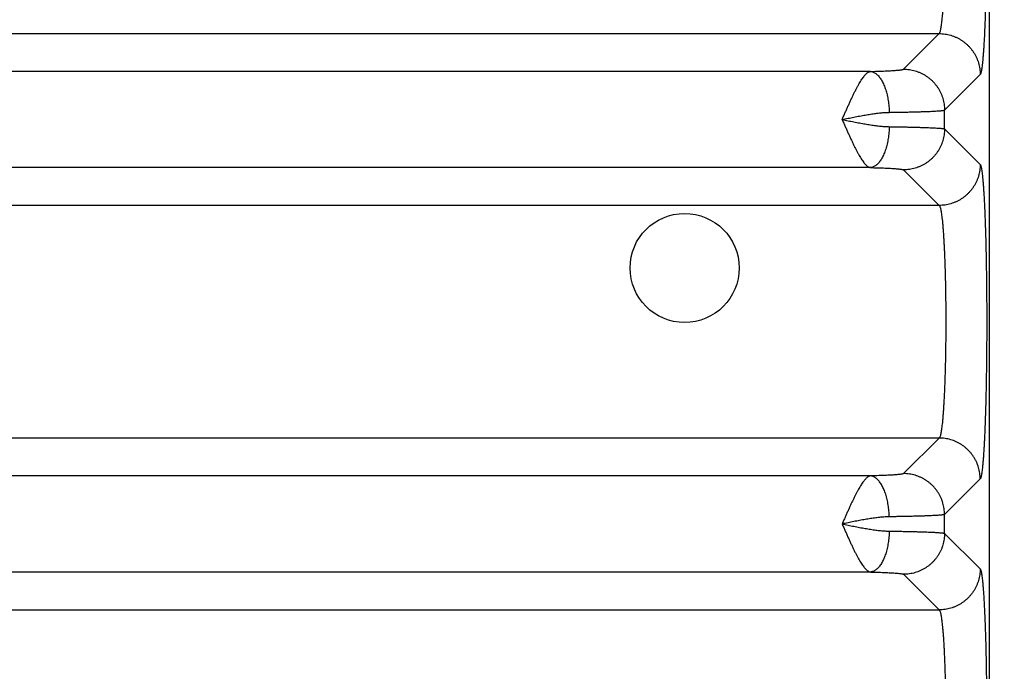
# Model space of a CAD drawing. Header units: inches. Extents: x 0 to 34, y 0 to 22.
# Tile 10 of 120: x 6.239 to 7.2, y 6.518 to 7.154. Entities that reach past the tile are written whole.
import ezdxf

# ---------------------------------------------------------------- set-up
doc = ezdxf.new("R2010")
doc.units = ezdxf.units.IN
doc.header["$LTSCALE"] = 1.87
doc.header["$MEASUREMENT"] = 0
doc.layers.get('0').update_dxf_attribs({"linetype": 'CONTINUOUS'})
doc.layers.add('DIMENSIONS', color=7, linetype='CONTINUOUS')
doc.styles.get("Standard").update_dxf_attribs({"font": 'txt', "width": 0.8})
doc.dimstyles.new('DIMSTYLE_1', dxfattribs={"dimtxt": 0.125, "dimasz": 0.18, "dimexe": 0.18, "dimexo": 0.0625, "dimgap": 0.09, "dimtad": 0, "dimtih": 1, "dimtoh": 1, "dimdec": 3, "dimzin": 4, "dimdsep": 46, "dimtxsty": 'STANDARD', "dimblk": '_FILLED', "dimblk1": '_FILLED', "dimblk2": '_FILLED', "dimcen": 0.09, "dimadec": 0, "dimazin": 0, "dimtp": 0.01, "dimtm": 0.01, "dimtfac": 1, "dimtdec": 3, "dimtofl": 0, "dimtmove": 0, "dimatfit": 3, "dimldrblk": '_FILLED', "dimfxl": 1, "dimtolj": 1, "dimtzin": 4, "dimarcsym": 0})

# ---------------------------------------------------------------- blocks, each defined once
blk = doc.blocks.new('_FILLED')
at = {"color": 0, "linetype": 'BYBLOCK'}
blk.add_solid([(0, 0), (-1, 0.1736), (-1, -0.1736)], dxfattribs=at)
blk = doc.blocks.new('*D3')
at = {"layer": 'DIMENSIONS', "color": 2, "linetype": 'CONTINUOUS'}
for p, q in [((5.77056, 7.45192), (8.06031, 7.45192)), ((7.93531, 7.45192), (7.93531, 6.77726)), ((7.93531, 5.71692), (7.93531, 6.52726)), ((7.24577, 5.71692), (8.06031, 5.71692))]:
    blk.add_line(p, q, dxfattribs=at)
at = {"layer": 'DIMENSIONS', "color": 2, "linetype": 'CONTINUOUS', "xscale": 0.18, "yscale": 0.18, "zscale": 0.18}
for p, rotation in [((7.93531, 7.45192), 90), ((7.93531, 5.71692), 270)]:
    blk.add_blockref('_FILLED', p, dxfattribs=dict(at, rotation=rotation))
at = {"layer": 'DIMENSIONS', "color": 2, "linetype": 'CONTINUOUS', "width": 0.8}
for s, p in [('1.735', (7.27281, 6.58976)), ('[', (7.89781, 6.58976)), ('44.07', (7.99781, 6.58976)), (']', (8.49781, 6.58976))]:
    blk.add_text(s, height=0.125, dxfattribs=at).set_placement(p)

msp = doc.modelspace()

# ---------------------------------------------------------------- linework, layer by layer
at = {"color": 7, "linetype": 'CONTINUOUS'}
for p, q in [((7.18524, 5.81682), (7.18524, 9.09946)), ((3.76532, 7.14083), (7.13616, 7.14083)), ((7.10143, 7.10609), (7.13616, 7.14083)), ((7.06904, 7.10388), (3.83244, 7.10388)), ((7.14139, 7.06613), (7.17613, 7.10087)), ((7.14139, 7.0477), (7.14139, 7.06613)), ((7.14139, 7.0477), (7.17613, 7.01297)), ((7.06904, 7.00995), (3.83244, 7.00995)), ((7.10143, 7.00774), (7.13616, 6.973)), ((7.13616, 6.973), (3.76532, 6.973)), ((7.13616, 6.74583), (3.76532, 6.74583)), ((7.13616, 6.74583), (7.10143, 6.71109)), ((7.06904, 6.70888), (3.83244, 6.70888)), ((7.17613, 6.70587), (7.14139, 6.67113)), ((7.14139, 6.6527), (7.14139, 6.67113)), ((7.14139, 6.6527), (7.17613, 6.61797)), ((7.06904, 6.61495), (3.83244, 6.61495)), ((7.10143, 6.61274), (7.13616, 6.578)), ((3.76532, 6.578), (7.13616, 6.578))]:
    msp.add_line(p, q, dxfattribs=at)
msp.add_circle((6.88774, 6.91192), 0.05325, dxfattribs=at)
for points, knots in [([(7.18233, 7.293), (7.18236, 7.2904), (7.18241, 7.28516), (7.18247, 7.27726), (7.18252, 7.26929), (7.18254, 7.26126), (7.18255, 7.25322), (7.18254, 7.24519), (7.18251, 7.23718), (7.18246, 7.22921), (7.18239, 7.22132), (7.18231, 7.21351), (7.1822, 7.20582), (7.18208, 7.19826), (7.18195, 7.19086), (7.18179, 7.18362), (7.18162, 7.17659), (7.18144, 7.16976), (7.18124, 7.16317), (7.18102, 7.15683), (7.18079, 7.15075), (7.18055, 7.14496), (7.18029, 7.13947), (7.18003, 7.13429), (7.17975, 7.12945), (7.17946, 7.12494), (7.17916, 7.1208), (7.17885, 7.11702), (7.17853, 7.11361), (7.17821, 7.1106), (7.17788, 7.10797), (7.17755, 7.10575), (7.17721, 7.10394), (7.17688, 7.10253), (7.17655, 7.10154), (7.17628, 7.10102), (7.17613, 7.10087)], [0, 0, 0, 0, 0.040517, 0.081603, 0.123096, 0.164824, 0.206621, 0.24838, 0.290023, 0.331437, 0.372489, 0.413061, 0.453052, 0.492358, 0.53087, 0.568479, 0.605079, 0.640566, 0.674855, 0.707857, 0.73947, 0.769594, 0.798163, 0.825112, 0.850356, 0.873814, 0.895426, 0.915143, 0.932912, 0.948687, 0.962424, 0.974099, 0.983686, 0.991171, 0.996573, 1, 1, 1, 1]), ([(7.13616, 7.14083), (7.13632, 7.14095), (7.13661, 7.14137), (7.13697, 7.14219), (7.13733, 7.14337), (7.13768, 7.14488), (7.13804, 7.14674), (7.13838, 7.14893), (7.13873, 7.15145), (7.13906, 7.15429), (7.13938, 7.15745), (7.1397, 7.16091), (7.14, 7.16467), (7.14029, 7.1687), (7.14056, 7.17301), (7.14082, 7.17757), (7.14107, 7.18236), (7.1413, 7.18738), (7.14151, 7.19261), (7.1417, 7.19803), (7.14188, 7.20362), (7.14204, 7.20937), (7.14213, 7.21326), (7.14217, 7.21523)], [0, 0, 0, 0, 0.007881, 0.019799, 0.036097, 0.056859, 0.08208, 0.111719, 0.145712, 0.183976, 0.226402, 0.272856, 0.323191, 0.377256, 0.434889, 0.495902, 0.560093, 0.627246, 0.697153, 0.769603, 0.844378, 0.921252, 1, 1, 1, 1]), ([(7.13616, 7.14083), (7.13711, 7.14083), (7.13901, 7.14076), (7.14185, 7.14045), (7.14466, 7.13994), (7.14742, 7.13923), (7.15013, 7.13832), (7.15276, 7.13723), (7.15531, 7.13595), (7.15777, 7.13449), (7.16011, 7.13286), (7.16233, 7.13107), (7.16442, 7.12912), (7.16636, 7.12703), (7.16816, 7.12481), (7.16979, 7.12247), (7.17124, 7.12002), (7.17252, 7.11747), (7.17362, 7.11483), (7.17452, 7.11212), (7.17523, 7.10936), (7.17574, 7.10655), (7.17605, 7.10372), (7.17612, 7.10182), (7.17613, 7.10087)], [0, 0, 0, 0, 0.04543, 0.090866, 0.136308, 0.181756, 0.227209, 0.272666, 0.318128, 0.363593, 0.40906, 0.454529, 0.5, 0.54547, 0.590939, 0.636406, 0.681871, 0.727333, 0.772791, 0.818243, 0.863691, 0.909133, 0.95457, 1, 1, 1, 1]), ([(7.04148, 7.05691), (7.04199, 7.05806), (7.04298, 7.06037), (7.0445, 7.0638), (7.04599, 7.0672), (7.04747, 7.07054), (7.04895, 7.0738), (7.05042, 7.07696), (7.05186, 7.08002), (7.05328, 7.08295), (7.05468, 7.08573), (7.05605, 7.08836), (7.0574, 7.09082), (7.05872, 7.09309), (7.06, 7.09517), (7.06125, 7.09705), (7.06247, 7.09871), (7.06366, 7.10014), (7.06479, 7.10136), (7.06589, 7.10236), (7.06697, 7.10311), (7.06801, 7.10363), (7.06871, 7.10383), (7.06904, 7.10388)], [0, 0, 0, 0, 0.068274, 0.136052, 0.203132, 0.269197, 0.333936, 0.397029, 0.458163, 0.517038, 0.573397, 0.626998, 0.677628, 0.725109, 0.769258, 0.809955, 0.847158, 0.880808, 0.910814, 0.937392, 0.960975, 0.981704, 1, 1, 1, 1]), ([(7.06904, 7.10388), (7.07017, 7.10391), (7.0724, 7.10396), (7.07568, 7.10405), (7.07883, 7.10415), (7.08183, 7.10427), (7.08466, 7.10439), (7.0873, 7.10451), (7.08974, 7.10465), (7.09197, 7.10479), (7.09398, 7.10494), (7.09577, 7.10509), (7.09732, 7.10524), (7.09863, 7.1054), (7.09969, 7.10556), (7.1005, 7.10573), (7.10106, 7.10589), (7.10135, 7.10601), (7.10143, 7.10609)], [0, 0, 0, 0, 0.104475, 0.205565, 0.302626, 0.395045, 0.48225, 0.563702, 0.63892, 0.707637, 0.769681, 0.824844, 0.872861, 0.913477, 0.946501, 0.971818, 0.989499, 1, 1, 1, 1]), ([(7.06904, 7.10388), (7.06949, 7.10384), (7.0704, 7.10369), (7.07175, 7.10325), (7.07307, 7.1026), (7.07437, 7.10175), (7.07564, 7.10069), (7.07688, 7.09945), (7.07807, 7.09801), (7.07921, 7.09639), (7.0803, 7.0946), (7.08133, 7.09265), (7.08229, 7.09055), (7.08318, 7.08831), (7.084, 7.08593), (7.08474, 7.08345), (7.0854, 7.08085), (7.08597, 7.07817), (7.08645, 7.07541), (7.08684, 7.07259), (7.08713, 7.06973), (7.08733, 7.06683), (7.08739, 7.06489), (7.08741, 7.06392)], [0, 0, 0, 0, 0.028932, 0.058778, 0.090009, 0.123006, 0.158063, 0.195381, 0.235086, 0.277236, 0.32183, 0.36882, 0.418119, 0.469605, 0.523126, 0.578508, 0.635554, 0.694051, 0.753773, 0.81448, 0.875923, 0.93785, 1, 1, 1, 1]), ([(7.10143, 7.10609), (7.10238, 7.10609), (7.10428, 7.10602), (7.10711, 7.10571), (7.10992, 7.1052), (7.11268, 7.10449), (7.11539, 7.10358), (7.11802, 7.10249), (7.12057, 7.10121), (7.12303, 7.09975), (7.12537, 7.09812), (7.12759, 7.09633), (7.12968, 7.09439), (7.13163, 7.0923), (7.13342, 7.09007), (7.13505, 7.08773), (7.13651, 7.08528), (7.13779, 7.08273), (7.13888, 7.08009), (7.13979, 7.07739), (7.14049, 7.07462), (7.14101, 7.07182), (7.14132, 7.06898), (7.14139, 7.06708), (7.14139, 7.06613)], [0, 0, 0, 0, 0.045429, 0.090865, 0.136307, 0.181754, 0.227207, 0.272665, 0.318126, 0.363591, 0.409059, 0.454528, 0.499998, 0.545469, 0.590938, 0.636406, 0.681871, 0.727332, 0.77279, 0.818243, 0.863691, 0.909133, 0.95457, 1, 1, 1, 1]), ([(7.04146, 7.05692), (7.04338, 7.05731), (7.04719, 7.05809), (7.05287, 7.05923), (7.05845, 7.06031), (7.0639, 7.0613), (7.06915, 7.06216), (7.07416, 7.06288), (7.07888, 7.06343), (7.08326, 7.06379), (7.08607, 7.0639), (7.08741, 7.06392)], [0, 0, 0, 0, 0.126016, 0.250797, 0.373458, 0.492716, 0.60753, 0.716639, 0.818903, 0.913543, 1, 1, 1, 1]), ([(7.08741, 7.06392), (7.08911, 7.06394), (7.09246, 7.06399), (7.09739, 7.06407), (7.10212, 7.06416), (7.10665, 7.06426), (7.11095, 7.06436), (7.11502, 7.06447), (7.11883, 7.06458), (7.12238, 7.0647), (7.12566, 7.06483), (7.12865, 7.06496), (7.13134, 7.06509), (7.13373, 7.06523), (7.13581, 7.06537), (7.13756, 7.06551), (7.13899, 7.06566), (7.14009, 7.0658), (7.14086, 7.06595), (7.14126, 7.06605), (7.14139, 7.06613)], [0, 0, 0, 0, 0.094461, 0.18568, 0.273353, 0.357185, 0.436892, 0.512203, 0.582863, 0.64864, 0.709323, 0.76472, 0.814653, 0.85896, 0.89749, 0.930117, 0.956731, 0.977256, 0.991655, 1, 1, 1, 1]), ([(7.04146, 7.05692), (7.04338, 7.05652), (7.04719, 7.05575), (7.05286, 7.05461), (7.05844, 7.05353), (7.06389, 7.05254), (7.06914, 7.05167), (7.07415, 7.05095), (7.07888, 7.05041), (7.08326, 7.05005), (7.08607, 7.04993), (7.08741, 7.04992)], [0, 0, 0, 0, 0.126029, 0.250661, 0.373191, 0.492391, 0.607205, 0.716471, 0.818884, 0.913623, 1, 1, 1, 1]), ([(7.04148, 7.05691), (7.042, 7.05576), (7.04298, 7.05345), (7.04451, 7.05003), (7.046, 7.04663), (7.04748, 7.04329), (7.04895, 7.04003), (7.05042, 7.03687), (7.05186, 7.03381), (7.05328, 7.03088), (7.05468, 7.0281), (7.05605, 7.02547), (7.0574, 7.02302), (7.05872, 7.02074), (7.06, 7.01867), (7.06125, 7.01679), (7.06247, 7.01513), (7.06365, 7.0137), (7.06479, 7.01247), (7.06589, 7.01148), (7.06696, 7.01073), (7.068, 7.01021), (7.06871, 7.01001), (7.06904, 7.00995)], [0, 0, 0, 0, 0.0682, 0.136029, 0.203126, 0.269188, 0.33391, 0.396981, 0.458094, 0.516958, 0.573315, 0.626919, 0.677554, 0.725032, 0.769168, 0.809846, 0.84703, 0.880688, 0.910707, 0.937289, 0.960858, 0.981666, 1, 1, 1, 1]), ([(7.08741, 7.04992), (7.08739, 7.04894), (7.08733, 7.047), (7.08713, 7.04411), (7.08683, 7.04124), (7.08645, 7.03842), (7.08597, 7.03567), (7.0854, 7.03298), (7.08474, 7.03039), (7.084, 7.0279), (7.08318, 7.02553), (7.08229, 7.02328), (7.08133, 7.02118), (7.0803, 7.01923), (7.07921, 7.01744), (7.07807, 7.01583), (7.07688, 7.01439), (7.07564, 7.01314), (7.07437, 7.01209), (7.07307, 7.01123), (7.07175, 7.01058), (7.0704, 7.01014), (7.06949, 7.00999), (7.06904, 7.00995)], [0, 0, 0, 0, 0.06215, 0.124077, 0.185521, 0.246227, 0.305949, 0.364447, 0.421493, 0.476874, 0.530395, 0.581881, 0.63118, 0.67817, 0.722764, 0.764913, 0.804618, 0.841937, 0.876993, 0.909991, 0.941222, 0.971068, 1, 1, 1, 1]), ([(7.08741, 7.04992), (7.08911, 7.04989), (7.09246, 7.04984), (7.09739, 7.04976), (7.10212, 7.04967), (7.10665, 7.04958), (7.11095, 7.04948), (7.11502, 7.04937), (7.11883, 7.04925), (7.12238, 7.04913), (7.12566, 7.04901), (7.12865, 7.04888), (7.13134, 7.04874), (7.13373, 7.0486), (7.13581, 7.04846), (7.13756, 7.04832), (7.13899, 7.04818), (7.14009, 7.04803), (7.14086, 7.04789), (7.14126, 7.04778), (7.14139, 7.0477)], [0, 0, 0, 0, 0.094459, 0.185683, 0.273362, 0.357198, 0.436909, 0.512227, 0.582898, 0.648689, 0.709384, 0.764786, 0.814714, 0.859006, 0.89752, 0.930131, 0.956736, 0.977256, 0.991654, 1, 1, 1, 1]), ([(7.14139, 7.0477), (7.14139, 7.04675), (7.14132, 7.04485), (7.14101, 7.04202), (7.14049, 7.03921), (7.13979, 7.03645), (7.13888, 7.03374), (7.13779, 7.03111), (7.13651, 7.02856), (7.13505, 7.0261), (7.13342, 7.02376), (7.13163, 7.02154), (7.12968, 7.01945), (7.12759, 7.0175), (7.12537, 7.01571), (7.12303, 7.01408), (7.12057, 7.01263), (7.11802, 7.01135), (7.11539, 7.01025), (7.11268, 7.00935), (7.10992, 7.00864), (7.10711, 7.00812), (7.10428, 7.00781), (7.10238, 7.00774), (7.10143, 7.00774)], [0, 0, 0, 0, 0.04543, 0.090867, 0.136309, 0.181757, 0.22721, 0.272667, 0.318129, 0.363594, 0.409061, 0.454531, 0.500001, 0.545471, 0.59094, 0.636408, 0.681873, 0.727334, 0.772792, 0.818245, 0.863692, 0.909134, 0.95457, 1, 1, 1, 1]), ([(7.06904, 7.00995), (7.07017, 7.00993), (7.0724, 7.00987), (7.07568, 7.00978), (7.07883, 7.00968), (7.08183, 7.00957), (7.08466, 7.00945), (7.0873, 7.00932), (7.08974, 7.00919), (7.09197, 7.00905), (7.09398, 7.0089), (7.09577, 7.00875), (7.09732, 7.00859), (7.09863, 7.00843), (7.09969, 7.00827), (7.1005, 7.00811), (7.10106, 7.00795), (7.10135, 7.00782), (7.10143, 7.00774)], [0, 0, 0, 0, 0.104411, 0.205467, 0.302506, 0.394905, 0.482102, 0.563568, 0.638824, 0.70759, 0.769672, 0.824853, 0.872872, 0.913483, 0.946497, 0.971808, 0.9895, 1, 1, 1, 1]), ([(7.17613, 7.01297), (7.17612, 7.01202), (7.17605, 7.01012), (7.17574, 7.00728), (7.17523, 7.00447), (7.17452, 7.00171), (7.17362, 6.999), (7.17252, 6.99637), (7.17124, 6.99382), (7.16979, 6.99137), (7.16816, 6.98902), (7.16636, 6.9868), (7.16442, 6.98471), (7.16233, 6.98277), (7.16011, 6.98097), (7.15777, 6.97935), (7.15531, 6.97789), (7.15276, 6.97661), (7.15013, 6.97551), (7.14742, 6.97461), (7.14466, 6.9739), (7.14185, 6.97339), (7.13901, 6.97308), (7.13711, 6.97301), (7.13616, 6.973)], [0, 0, 0, 0, 0.04543, 0.090867, 0.136309, 0.181757, 0.227209, 0.272667, 0.318129, 0.363594, 0.409061, 0.45453, 0.5, 0.545471, 0.59094, 0.636407, 0.681872, 0.727334, 0.772791, 0.818244, 0.863692, 0.909134, 0.95457, 1, 1, 1, 1]), ([(7.17613, 7.01297), (7.17628, 7.01281), (7.17654, 7.0123), (7.17687, 7.01133), (7.1772, 7.00995), (7.17753, 7.00818), (7.17786, 7.006), (7.17819, 7.00343), (7.17851, 7.00048), (7.17882, 6.99715), (7.17912, 6.99345), (7.17942, 6.98939), (7.17971, 6.98498), (7.17999, 6.98024), (7.18025, 6.97517), (7.18051, 6.9698), (7.18075, 6.96413), (7.18098, 6.95818), (7.18119, 6.95197), (7.1814, 6.94552), (7.18158, 6.93883), (7.18175, 6.93193), (7.18191, 6.92483), (7.18205, 6.91756), (7.18217, 6.91013), (7.18228, 6.90256), (7.18237, 6.89487), (7.18244, 6.88709), (7.18249, 6.87923), (7.18253, 6.87132), (7.18255, 6.86338), (7.18255, 6.85543), (7.18253, 6.84749), (7.18249, 6.83958), (7.18244, 6.83173), (7.18237, 6.82394), (7.18228, 6.81625), (7.18217, 6.80868), (7.18205, 6.80126), (7.18191, 6.79399), (7.18175, 6.78689), (7.18158, 6.77999), (7.1814, 6.77331), (7.18119, 6.76685), (7.18098, 6.76064), (7.18075, 6.7547), (7.18051, 6.74903), (7.18025, 6.74366), (7.17999, 6.73859), (7.17971, 6.73385), (7.17942, 6.72944), (7.17912, 6.72538), (7.17882, 6.72168), (7.17851, 6.71835), (7.17819, 6.7154), (7.17786, 6.71283), (7.17753, 6.71066), (7.1772, 6.70888), (7.17687, 6.7075), (7.17654, 6.70653), (7.17628, 6.70602), (7.17613, 6.70587)], [0, 0, 0, 0, 0.002113, 0.005432, 0.010024, 0.015901, 0.023053, 0.031466, 0.041122, 0.051998, 0.064068, 0.077301, 0.091661, 0.107109, 0.123601, 0.141089, 0.159527, 0.17887, 0.199069, 0.220073, 0.241826, 0.264269, 0.287338, 0.310972, 0.335124, 0.359744, 0.38475, 0.410052, 0.435586, 0.461294, 0.48711, 0.512963, 0.538778, 0.564483, 0.590017, 0.615325, 0.640331, 0.664941, 0.689087, 0.712719, 0.735785, 0.758223, 0.779968, 0.800965, 0.821159, 0.840501, 0.858938, 0.876425, 0.892916, 0.908362, 0.922719, 0.935949, 0.948017, 0.958891, 0.968544, 0.976956, 0.984107, 0.989981, 0.99457, 0.997888, 1, 1, 1, 1]), ([(7.13616, 6.973), (7.13633, 6.97289), (7.13662, 6.97246), (7.13698, 6.97162), (7.13734, 6.97042), (7.1377, 6.96888), (7.13806, 6.96699), (7.13841, 6.96475), (7.13875, 6.96218), (7.13909, 6.95928), (7.13941, 6.95606), (7.13973, 6.95253), (7.14003, 6.9487), (7.14032, 6.94459), (7.1406, 6.9402), (7.14086, 6.93556), (7.14111, 6.93068), (7.14133, 6.92556), (7.14155, 6.92024), (7.14174, 6.91472), (7.14191, 6.90903), (7.14207, 6.90318), (7.14221, 6.89719), (7.14232, 6.89108), (7.14242, 6.88487), (7.14249, 6.87858), (7.14254, 6.87222), (7.14258, 6.86583), (7.14259, 6.85942), (7.14258, 6.853), (7.14254, 6.84661), (7.14249, 6.84026), (7.14242, 6.83397), (7.14232, 6.82775), (7.14221, 6.82164), (7.14207, 6.81565), (7.14191, 6.8098), (7.14174, 6.80411), (7.14155, 6.79859), (7.14133, 6.79327), (7.14111, 6.78816), (7.14086, 6.78327), (7.1406, 6.77863), (7.14032, 6.77425), (7.14003, 6.77013), (7.13973, 6.76631), (7.13941, 6.76278), (7.13909, 6.75956), (7.13875, 6.75666), (7.13841, 6.75408), (7.13806, 6.75185), (7.1377, 6.74995), (7.13734, 6.74841), (7.13698, 6.74722), (7.13662, 6.74638), (7.13633, 6.74595), (7.13616, 6.74583)], [0, 0, 0, 0, 0.002621, 0.006596, 0.012041, 0.018985, 0.027427, 0.037353, 0.048737, 0.061547, 0.075746, 0.091289, 0.108129, 0.126212, 0.145481, 0.165875, 0.187329, 0.209776, 0.233144, 0.257358, 0.282341, 0.308015, 0.334298, 0.361105, 0.388353, 0.415954, 0.443821, 0.471866, 0.5, 0.528134, 0.556179, 0.584046, 0.611647, 0.638895, 0.665702, 0.691985, 0.717659, 0.742642, 0.766857, 0.790224, 0.812671, 0.834126, 0.85452, 0.873789, 0.891871, 0.908711, 0.924254, 0.938453, 0.951263, 0.962647, 0.972573, 0.981015, 0.987959, 0.993404, 0.997379, 1, 1, 1, 1]), ([(7.17613, 6.70587), (7.17612, 6.70682), (7.17605, 6.70872), (7.17574, 6.71155), (7.17523, 6.71436), (7.17452, 6.71712), (7.17362, 6.71983), (7.17252, 6.72247), (7.17124, 6.72502), (7.16979, 6.72747), (7.16816, 6.72981), (7.16636, 6.73203), (7.16442, 6.73412), (7.16233, 6.73607), (7.16011, 6.73786), (7.15777, 6.73949), (7.15531, 6.74095), (7.15276, 6.74223), (7.15013, 6.74332), (7.14742, 6.74423), (7.14466, 6.74494), (7.14185, 6.74545), (7.13901, 6.74576), (7.13711, 6.74583), (7.13616, 6.74583)], [0, 0, 0, 0, 0.04543, 0.090866, 0.136309, 0.181756, 0.227209, 0.272667, 0.318129, 0.363594, 0.409061, 0.45453, 0.5, 0.54547, 0.59094, 0.636407, 0.681872, 0.727333, 0.772791, 0.818244, 0.863692, 0.909134, 0.95457, 1, 1, 1, 1]), ([(7.06904, 6.70888), (7.06872, 6.70883), (7.06806, 6.70864), (7.06706, 6.70817), (7.06605, 6.70747), (7.065, 6.70656), (7.06393, 6.70544), (7.0628, 6.70412), (7.06165, 6.7026), (7.06046, 6.70088), (7.05925, 6.69896), (7.058, 6.69687), (7.05673, 6.69461), (7.05543, 6.69218), (7.05411, 6.68961), (7.05277, 6.68689), (7.0514, 6.68405), (7.05001, 6.6811), (7.04861, 6.67805), (7.0472, 6.67492), (7.04578, 6.67172), (7.04436, 6.66847), (7.04289, 6.66519), (7.04195, 6.66298), (7.04146, 6.66188)], [0, 0, 0, 0, 0.01743, 0.037203, 0.059227, 0.084041, 0.112021, 0.143324, 0.177808, 0.215498, 0.256372, 0.300339, 0.347241, 0.396937, 0.449254, 0.503995, 0.560952, 0.619889, 0.680545, 0.742637, 0.805874, 0.869973, 0.934651, 1, 1, 1, 1]), ([(7.10143, 6.71109), (7.10135, 6.71101), (7.10106, 6.71089), (7.1005, 6.71073), (7.09969, 6.71056), (7.09863, 6.7104), (7.09732, 6.71024), (7.09577, 6.71009), (7.09398, 6.70994), (7.09197, 6.70979), (7.08974, 6.70965), (7.0873, 6.70951), (7.08466, 6.70939), (7.08183, 6.70927), (7.07883, 6.70915), (7.07568, 6.70905), (7.0724, 6.70896), (7.07017, 6.70891), (7.06904, 6.70888)], [0, 0, 0, 0, 0.010501, 0.028195, 0.053507, 0.086523, 0.127137, 0.175158, 0.230343, 0.292431, 0.361202, 0.436463, 0.517932, 0.605132, 0.697533, 0.794574, 0.895636, 1, 1, 1, 1]), ([(7.08741, 6.66892), (7.08739, 6.66989), (7.08733, 6.67183), (7.08713, 6.67473), (7.08684, 6.67759), (7.08645, 6.68041), (7.08597, 6.68317), (7.0854, 6.68585), (7.08474, 6.68845), (7.084, 6.69093), (7.08318, 6.69331), (7.08229, 6.69555), (7.08133, 6.69765), (7.0803, 6.6996), (7.07921, 6.70139), (7.07807, 6.70301), (7.07688, 6.70445), (7.07564, 6.7057), (7.07437, 6.70675), (7.07307, 6.7076), (7.07175, 6.70825), (7.0704, 6.70869), (7.06949, 6.70884), (7.06904, 6.70888)], [0, 0, 0, 0, 0.06215, 0.124077, 0.185521, 0.246227, 0.305949, 0.364447, 0.421493, 0.476874, 0.530395, 0.581881, 0.63118, 0.67817, 0.722764, 0.764913, 0.804619, 0.841937, 0.876994, 0.909991, 0.941222, 0.971068, 1, 1, 1, 1]), ([(7.14139, 6.67113), (7.14139, 6.67208), (7.14132, 6.67398), (7.14101, 6.67682), (7.14049, 6.67962), (7.13979, 6.68239), (7.13888, 6.68509), (7.13779, 6.68773), (7.13651, 6.69028), (7.13505, 6.69273), (7.13342, 6.69507), (7.13163, 6.6973), (7.12968, 6.69939), (7.12759, 6.70133), (7.12537, 6.70312), (7.12303, 6.70475), (7.12057, 6.70621), (7.11802, 6.70749), (7.11539, 6.70858), (7.11268, 6.70949), (7.10992, 6.7102), (7.10711, 6.71071), (7.10428, 6.71102), (7.10238, 6.71109), (7.10143, 6.71109)], [0, 0, 0, 0, 0.04543, 0.090867, 0.136309, 0.181757, 0.22721, 0.272667, 0.318129, 0.363594, 0.409061, 0.454531, 0.500001, 0.545471, 0.59094, 0.636408, 0.681873, 0.727334, 0.772792, 0.818245, 0.863692, 0.909134, 0.95457, 1, 1, 1, 1]), ([(7.08741, 6.66892), (7.08607, 6.6689), (7.08327, 6.66879), (7.07888, 6.66843), (7.07416, 6.66788), (7.06914, 6.66716), (7.06389, 6.6663), (7.05844, 6.66531), (7.05286, 6.66423), (7.04719, 6.66309), (7.04338, 6.66231), (7.04147, 6.66192)], [0, 0, 0, 0, 0.086298, 0.181021, 0.283465, 0.392783, 0.507657, 0.626909, 0.749452, 0.874072, 1, 1, 1, 1]), ([(7.14139, 6.67113), (7.14126, 6.67105), (7.14086, 6.67095), (7.14009, 6.6708), (7.13899, 6.67066), (7.13756, 6.67051), (7.13581, 6.67037), (7.13373, 6.67023), (7.13134, 6.67009), (7.12865, 6.66996), (7.12566, 6.66983), (7.12238, 6.6697), (7.11883, 6.66958), (7.11502, 6.66947), (7.11095, 6.66936), (7.10665, 6.66926), (7.10212, 6.66916), (7.09739, 6.66907), (7.09246, 6.66899), (7.08911, 6.66894), (7.08741, 6.66892)], [0, 0, 0, 0, 0.008346, 0.022744, 0.043264, 0.069869, 0.10248, 0.140994, 0.185286, 0.235214, 0.290615, 0.35131, 0.417101, 0.487773, 0.563091, 0.642802, 0.726638, 0.814317, 0.905541, 1, 1, 1, 1]), ([(7.04146, 6.66188), (7.04197, 6.66074), (7.043, 6.65846), (7.0445, 6.65503), (7.046, 6.65163), (7.04748, 6.64829), (7.04895, 6.64503), (7.05042, 6.64187), (7.05186, 6.63882), (7.05328, 6.63589), (7.05468, 6.6331), (7.05605, 6.63047), (7.0574, 6.62802), (7.05872, 6.62575), (7.06, 6.62367), (7.06125, 6.62179), (7.06247, 6.62013), (7.06365, 6.6187), (7.06479, 6.61748), (7.06589, 6.61648), (7.06696, 6.61573), (7.068, 6.61521), (7.06871, 6.61501), (7.06904, 6.61495)], [0, 0, 0, 0, 0.067872, 0.135738, 0.202847, 0.268906, 0.333622, 0.396695, 0.457827, 0.51672, 0.573107, 0.626737, 0.677394, 0.724894, 0.769052, 0.809751, 0.846955, 0.880631, 0.910665, 0.93726, 0.96084, 0.981658, 1, 1, 1, 1]), ([(7.04147, 6.66192), (7.04338, 6.66153), (7.04719, 6.66075), (7.05286, 6.65961), (7.05844, 6.65853), (7.06388, 6.65754), (7.06914, 6.65667), (7.07415, 6.65595), (7.07888, 6.65541), (7.08326, 6.65505), (7.08607, 6.65493), (7.08741, 6.65492)], [0, 0, 0, 0, 0.125904, 0.25058, 0.373053, 0.492281, 0.607139, 0.716415, 0.818846, 0.913608, 1, 1, 1, 1]), ([(7.08741, 6.65492), (7.08739, 6.65394), (7.08733, 6.652), (7.08713, 6.64911), (7.08683, 6.64624), (7.08645, 6.64342), (7.08597, 6.64067), (7.0854, 6.63798), (7.08474, 6.63539), (7.084, 6.6329), (7.08318, 6.63053), (7.08229, 6.62828), (7.08133, 6.62618), (7.0803, 6.62423), (7.07921, 6.62244), (7.07807, 6.62083), (7.07688, 6.61939), (7.07564, 6.61814), (7.07437, 6.61709), (7.07307, 6.61623), (7.07175, 6.61558), (7.0704, 6.61514), (7.06949, 6.61499), (7.06904, 6.61495)], [0, 0, 0, 0, 0.06215, 0.124077, 0.185521, 0.246227, 0.305949, 0.364447, 0.421493, 0.476874, 0.530395, 0.581881, 0.63118, 0.67817, 0.722764, 0.764913, 0.804618, 0.841937, 0.876993, 0.909991, 0.941222, 0.971068, 1, 1, 1, 1]), ([(7.08741, 6.65492), (7.08911, 6.65489), (7.09246, 6.65484), (7.09739, 6.65476), (7.10212, 6.65467), (7.10665, 6.65458), (7.11095, 6.65448), (7.11502, 6.65437), (7.11883, 6.65425), (7.12238, 6.65413), (7.12566, 6.65401), (7.12865, 6.65388), (7.13134, 6.65374), (7.13373, 6.6536), (7.13581, 6.65346), (7.13756, 6.65332), (7.13899, 6.65318), (7.14009, 6.65303), (7.14086, 6.65289), (7.14126, 6.65278), (7.14139, 6.6527)], [0, 0, 0, 0, 0.094459, 0.185683, 0.273362, 0.357197, 0.436908, 0.512226, 0.582898, 0.648688, 0.709383, 0.764785, 0.814713, 0.859006, 0.89752, 0.930131, 0.956736, 0.977256, 0.991654, 1, 1, 1, 1]), ([(7.14139, 6.6527), (7.14139, 6.65175), (7.14132, 6.64985), (7.14101, 6.64702), (7.14049, 6.64421), (7.13979, 6.64145), (7.13888, 6.63874), (7.13779, 6.63611), (7.13651, 6.63356), (7.13505, 6.6311), (7.13342, 6.62876), (7.13163, 6.62654), (7.12968, 6.62445), (7.12759, 6.6225), (7.12537, 6.62071), (7.12303, 6.61908), (7.12057, 6.61763), (7.11802, 6.61635), (7.11539, 6.61525), (7.11268, 6.61435), (7.10992, 6.61364), (7.10711, 6.61312), (7.10428, 6.61281), (7.10238, 6.61274), (7.10143, 6.61274)], [0, 0, 0, 0, 0.04543, 0.090867, 0.136309, 0.181757, 0.22721, 0.272667, 0.318129, 0.363594, 0.409061, 0.454531, 0.500001, 0.545471, 0.59094, 0.636408, 0.681873, 0.727334, 0.772792, 0.818245, 0.863692, 0.909134, 0.95457, 1, 1, 1, 1]), ([(7.06904, 6.61495), (7.07017, 6.61493), (7.0724, 6.61487), (7.07568, 6.61478), (7.07883, 6.61468), (7.08183, 6.61457), (7.08466, 6.61445), (7.0873, 6.61432), (7.08974, 6.61419), (7.09197, 6.61405), (7.09398, 6.6139), (7.09577, 6.61375), (7.09732, 6.61359), (7.09863, 6.61343), (7.09969, 6.61327), (7.1005, 6.61311), (7.10106, 6.61295), (7.10135, 6.61282), (7.10143, 6.61274)], [0, 0, 0, 0, 0.104411, 0.205467, 0.302505, 0.394904, 0.482102, 0.563567, 0.638824, 0.707589, 0.769672, 0.824853, 0.872872, 0.913482, 0.946497, 0.971808, 0.9895, 1, 1, 1, 1]), ([(7.17613, 6.61797), (7.17612, 6.61702), (7.17605, 6.61512), (7.17574, 6.61228), (7.17523, 6.60947), (7.17452, 6.60671), (7.17362, 6.604), (7.17252, 6.60137), (7.17124, 6.59882), (7.16979, 6.59637), (7.16816, 6.59402), (7.16636, 6.5918), (7.16442, 6.58971), (7.16233, 6.58777), (7.16011, 6.58597), (7.15777, 6.58435), (7.15531, 6.58289), (7.15276, 6.58161), (7.15013, 6.58051), (7.14742, 6.57961), (7.14466, 6.5789), (7.14185, 6.57839), (7.13901, 6.57808), (7.13711, 6.57801), (7.13616, 6.578)], [0, 0, 0, 0, 0.04543, 0.090866, 0.136309, 0.181756, 0.227209, 0.272667, 0.318129, 0.363594, 0.409061, 0.45453, 0.5, 0.54547, 0.59094, 0.636407, 0.681872, 0.727333, 0.772791, 0.818244, 0.863692, 0.909134, 0.95457, 1, 1, 1, 1]), ([(7.17613, 6.61797), (7.17628, 6.61781), (7.17655, 6.61729), (7.17688, 6.61631), (7.17721, 6.6149), (7.17755, 6.61309), (7.17788, 6.61086), (7.17821, 6.60824), (7.17853, 6.60522), (7.17885, 6.60182), (7.17916, 6.59804), (7.17946, 6.59389), (7.17975, 6.58939), (7.18002, 6.58454), (7.18029, 6.57937), (7.18055, 6.57388), (7.18079, 6.56809), (7.18102, 6.56201), (7.18124, 6.55567), (7.18144, 6.54908), (7.18162, 6.54225), (7.18179, 6.53521), (7.18195, 6.52798), (7.18208, 6.52058), (7.1822, 6.51302), (7.18231, 6.50533), (7.18239, 6.49752), (7.18246, 6.48963), (7.18251, 6.48166), (7.18254, 6.47365), (7.18255, 6.46562), (7.18254, 6.45758), (7.18252, 6.44955), (7.18247, 6.44158), (7.18241, 6.43367), (7.18236, 6.42844), (7.18233, 6.42583)], [0, 0, 0, 0, 0.003427, 0.008827, 0.01631, 0.025895, 0.037565, 0.051301, 0.067076, 0.084849, 0.10457, 0.126183, 0.149638, 0.17488, 0.201827, 0.230399, 0.260526, 0.292133, 0.325128, 0.359416, 0.394909, 0.431508, 0.469113, 0.50762, 0.546925, 0.586918, 0.62749, 0.668539, 0.709949, 0.751591, 0.793352, 0.83515, 0.876876, 0.918368, 0.959462, 1, 1, 1, 1]), ([(7.13616, 6.578), (7.13632, 6.57789), (7.13661, 6.57747), (7.13697, 6.57664), (7.13733, 6.57547), (7.13768, 6.57395), (7.13804, 6.5721), (7.13838, 6.56991), (7.13873, 6.56739), (7.13906, 6.56454), (7.13938, 6.56138), (7.1397, 6.55792), (7.14, 6.55417), (7.14029, 6.55013), (7.14056, 6.54583), (7.14082, 6.54127), (7.14107, 6.53648), (7.1413, 6.53145), (7.14151, 6.52622), (7.1417, 6.5208), (7.14188, 6.51521), (7.14204, 6.50946), (7.14213, 6.50557), (7.14217, 6.50361)], [0, 0, 0, 0, 0.007881, 0.019796, 0.036092, 0.056858, 0.082092, 0.111741, 0.145732, 0.183979, 0.226379, 0.272811, 0.323138, 0.377199, 0.434822, 0.495823, 0.560012, 0.627187, 0.697134, 0.769626, 0.84443, 0.921303, 1, 1, 1, 1])]:
    msp.add_open_spline(points, degree=3, knots=knots, dxfattribs=at)

# ---------------------------------------------------------------- dimensions: what is measured, and where the dimension line sits
at = {"layer": 'DIMENSIONS', "color": 2, "linetype": 'CONTINUOUS'}
dim = msp.add_linear_dim(base=(7.93531, 7.45192), p1=(7.24577, 5.71692), p2=(5.77056, 7.45192), angle=90, dimstyle='DIMSTYLE_1', dxfattribs=at)
dim.commit()
dim.dimension.update_dxf_attribs({"geometry": '*D3', "text_midpoint": (7.93531, 6.65226), "dimtype": 160})

doc.saveas('drawing.dxf')
